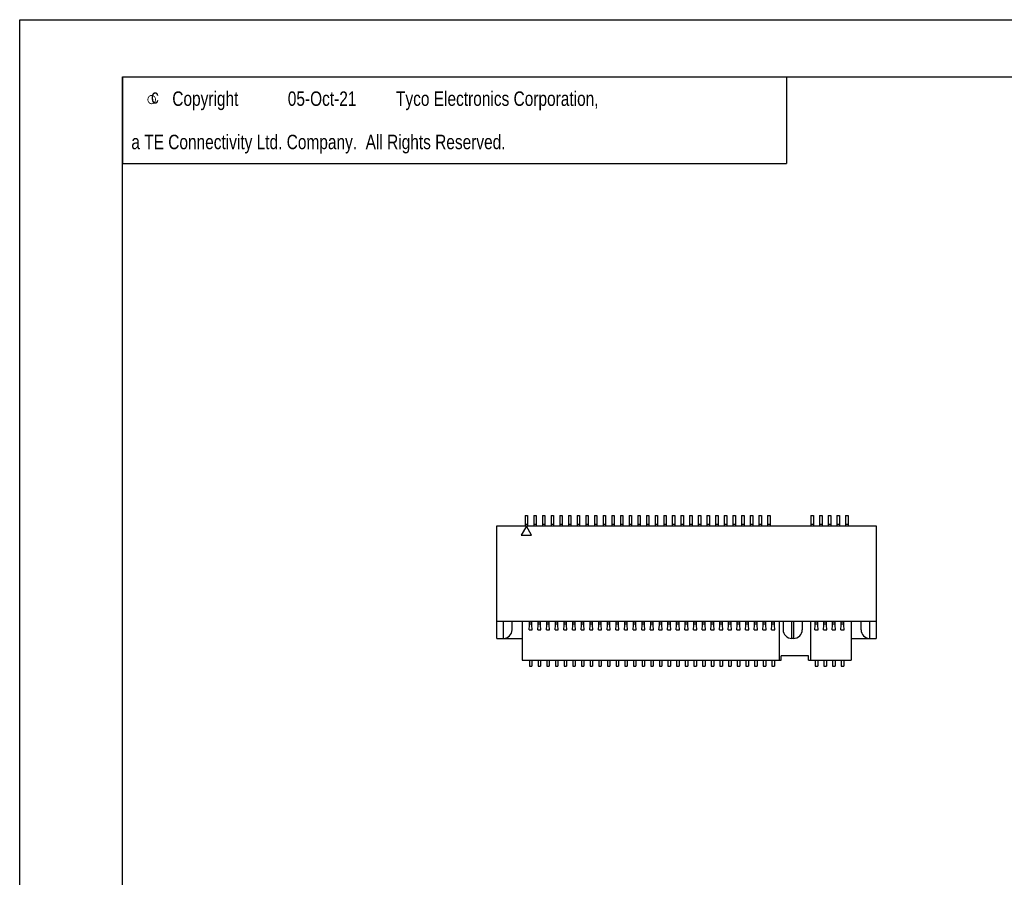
# Model space of a CAD drawing. Extents: x 0 to 420, y 0 to 297.
# Tile 2 of 9: x 0 to 171, y 148 to 297. Entities that reach past the tile are written whole.
import ezdxf

# ---------------------------------------------------------------- set-up
doc = ezdxf.new("R2010")
doc.units = 0
doc.header["$LTSCALE"] = 23.1
doc.layers.get('0').update_dxf_attribs({"linetype": 'CONTINUOUS'})
doc.styles.add('TEXTSTYLE_1', font='gdt', dxfattribs={"width": 0.8})
doc.styles.add('TEXTSTYLE_2', font='txt', dxfattribs={"width": 0.8})

msp = doc.modelspace()

# ---------------------------------------------------------------- linework, layer by layer
at = {"color": 7, "linetype": 'CONTINUOUS'}
for p, q in [((0, 0), (0, 297)), ((0, 297), (420, 297)), ((17.78, 9.23), (17.78, 287.08)), ((17.78, 287.08), (409.21, 287.08)), ((87.53, 211.16), (87.53, 209.36)), ((87.53, 211.16), (87.97, 211.16)), ((87.97, 211.16), (87.97, 209.36)), ((89.03, 211.16), (89.03, 209.36)), ((89.03, 211.16), (89.47, 211.16)), ((89.47, 211.16), (89.47, 209.36)), ((90.53, 211.16), (90.53, 209.36)), ((90.53, 211.16), (90.97, 211.16)), ((90.97, 211.16), (90.97, 209.36)), ((92.03, 211.16), (92.03, 209.36)), ((92.03, 211.16), (92.47, 211.16)), ((92.47, 211.16), (92.47, 209.36)), ((93.53, 211.16), (93.53, 209.36)), ((93.53, 211.16), (93.97, 211.16)), ((93.97, 211.16), (93.97, 209.36)), ((95.03, 211.16), (95.03, 209.36)), ((95.03, 211.16), (95.47, 211.16)), ((95.47, 211.16), (95.47, 209.36)), ((96.53, 211.16), (96.53, 209.36)), ((96.53, 211.16), (96.97, 211.16)), ((96.97, 211.16), (96.97, 209.36)), ((98.03, 211.16), (98.03, 209.36)), ((98.03, 211.16), (98.47, 211.16)), ((98.47, 211.16), (98.47, 209.36)), ((99.53, 211.16), (99.53, 209.36)), ((99.53, 211.16), (99.97, 211.16)), ((99.97, 211.16), (99.97, 209.36)), ((101.03, 211.16), (101.03, 209.36)), ((101.03, 211.16), (101.47, 211.16)), ((101.47, 211.16), (101.47, 209.36)), ((102.53, 211.16), (102.53, 209.36)), ((102.53, 211.16), (102.97, 211.16)), ((102.97, 211.16), (102.97, 209.36)), ((104.03, 211.16), (104.03, 209.36)), ((104.03, 211.16), (104.47, 211.16)), ((104.47, 211.16), (104.47, 209.36)), ((105.53, 211.16), (105.53, 209.36)), ((105.53, 211.16), (105.97, 211.16)), ((105.97, 211.16), (105.97, 209.36)), ((107.03, 211.16), (107.03, 209.36)), ((107.03, 211.16), (107.47, 211.16)), ((107.47, 211.16), (107.47, 209.36)), ((108.53, 211.16), (108.53, 209.36)), ((108.53, 211.16), (108.97, 211.16)), ((108.97, 211.16), (108.97, 209.36)), ((110.03, 211.16), (110.03, 209.36)), ((110.03, 211.16), (110.47, 211.16)), ((110.47, 211.16), (110.47, 209.36)), ((111.53, 211.16), (111.53, 209.36)), ((111.53, 211.16), (111.97, 211.16)), ((111.97, 211.16), (111.97, 209.36)), ((113.03, 211.16), (113.03, 209.36)), ((113.03, 211.16), (113.47, 211.16)), ((113.47, 211.16), (113.47, 209.36)), ((114.53, 211.16), (114.53, 209.36)), ((114.53, 211.16), (114.97, 211.16)), ((114.97, 211.16), (114.97, 209.36)), ((116.03, 211.16), (116.03, 209.36)), ((116.03, 211.16), (116.47, 211.16)), ((116.47, 211.16), (116.47, 209.36)), ((117.53, 211.16), (117.53, 209.36)), ((117.53, 211.16), (117.97, 211.16)), ((117.97, 211.16), (117.97, 209.36)), ((119.03, 211.16), (119.03, 209.36)), ((119.03, 211.16), (119.47, 211.16)), ((119.47, 211.16), (119.47, 209.36)), ((120.53, 211.16), (120.53, 209.36)), ((120.53, 211.16), (120.97, 211.16)), ((120.97, 211.16), (120.97, 209.36)), ((122.03, 211.16), (122.03, 209.36)), ((122.03, 211.16), (122.47, 211.16)), ((122.47, 211.16), (122.47, 209.36)), ((123.53, 211.16), (123.53, 209.36)), ((123.53, 211.16), (123.97, 211.16)), ((123.97, 211.16), (123.97, 209.36)), ((125.03, 211.16), (125.03, 209.36)), ((125.03, 211.16), (125.47, 211.16)), ((125.47, 211.16), (125.47, 209.36)), ((126.53, 211.16), (126.53, 209.36)), ((126.53, 211.16), (126.97, 211.16)), ((126.97, 211.16), (126.97, 209.36)), ((128.03, 211.16), (128.03, 209.36)), ((128.03, 211.16), (128.47, 211.16)), ((128.47, 211.16), (128.47, 209.36)), ((129.53, 211.16), (129.53, 209.36)), ((129.53, 211.16), (129.97, 211.16)), ((129.97, 211.16), (129.97, 209.36)), ((137.03, 211.16), (137.47, 211.16)), ((137.03, 211.16), (137.03, 209.36)), ((137.47, 211.16), (137.47, 209.36)), ((138.53, 211.16), (138.97, 211.16)), ((138.53, 211.16), (138.53, 209.36)), ((138.97, 211.16), (138.97, 209.36)), ((140.03, 211.16), (140.47, 211.16)), ((140.03, 211.16), (140.03, 209.36)), ((140.47, 211.16), (140.47, 209.36)), ((141.53, 211.16), (141.97, 211.16)), ((141.53, 211.16), (141.53, 209.36)), ((141.97, 211.16), (141.97, 209.36)), ((143.03, 211.16), (143.47, 211.16)), ((143.03, 211.16), (143.03, 209.36)), ((143.47, 211.16), (143.47, 209.36)), ((82.65, 189.86), (82.65, 209.36)), ((82.65, 209.36), (148.35, 209.36)), ((87.75, 209.33), (86.85, 207.77)), ((87.53, 209.66), (87.97, 209.66)), ((88.65, 207.77), (87.75, 209.33)), ((89.03, 209.66), (89.47, 209.66)), ((90.53, 209.66), (90.97, 209.66)), ((92.03, 209.66), (92.47, 209.66)), ((93.53, 209.66), (93.97, 209.66)), ((95.03, 209.66), (95.47, 209.66)), ((96.53, 209.66), (96.97, 209.66)), ((98.03, 209.66), (98.47, 209.66)), ((99.53, 209.66), (99.97, 209.66)), ((101.03, 209.66), (101.47, 209.66)), ((102.53, 209.66), (102.97, 209.66)), ((104.03, 209.66), (104.47, 209.66)), ((105.53, 209.66), (105.97, 209.66)), ((107.03, 209.66), (107.47, 209.66)), ((108.53, 209.66), (108.97, 209.66)), ((110.03, 209.66), (110.47, 209.66)), ((111.53, 209.66), (111.97, 209.66)), ((113.03, 209.66), (113.47, 209.66)), ((114.53, 209.66), (114.97, 209.66)), ((116.03, 209.66), (116.47, 209.66)), ((117.53, 209.66), (117.97, 209.66)), ((119.03, 209.66), (119.47, 209.66)), ((120.53, 209.66), (120.97, 209.66)), ((122.03, 209.66), (122.47, 209.66)), ((123.53, 209.66), (123.97, 209.66)), ((125.03, 209.66), (125.47, 209.66)), ((126.53, 209.66), (126.97, 209.66)), ((128.03, 209.66), (128.47, 209.66)), ((129.53, 209.66), (129.97, 209.66)), ((137.03, 209.66), (137.47, 209.66)), ((138.53, 209.66), (138.97, 209.66)), ((140.03, 209.66), (140.47, 209.66)), ((141.53, 209.66), (141.97, 209.66)), ((143.03, 209.66), (143.47, 209.66)), ((148.35, 209.36), (148.35, 189.86)), ((86.85, 207.77), (88.65, 207.77)), ((82.65, 192.86), (148.35, 192.86)), ((83.78, 189.86), (83.78, 192.86)), ((85.28, 191.36), (85.28, 192.86)), ((87, 192.86), (87, 186.11)), ((88.28, 192.17), (88.28, 192.86)), ((88.28, 192.72), (88.72, 192.72)), ((88.72, 192.17), (88.72, 192.86)), ((89.78, 192.17), (89.78, 192.86)), ((89.78, 192.72), (90.22, 192.72)), ((90.22, 192.17), (90.22, 192.86)), ((91.28, 192.17), (91.28, 192.86)), ((91.28, 192.72), (91.72, 192.72)), ((91.72, 192.17), (91.72, 192.86)), ((92.78, 192.17), (92.78, 192.86)), ((92.78, 192.72), (93.22, 192.72)), ((93.22, 192.17), (93.22, 192.86)), ((94.28, 192.17), (94.28, 192.86)), ((94.28, 192.72), (94.72, 192.72)), ((94.72, 192.17), (94.72, 192.86)), ((95.78, 192.17), (95.78, 192.86)), ((95.78, 192.72), (96.22, 192.72)), ((96.22, 192.17), (96.22, 192.86)), ((97.28, 192.17), (97.28, 192.86)), ((97.28, 192.72), (97.72, 192.72)), ((97.72, 192.17), (97.72, 192.86)), ((98.78, 192.17), (98.78, 192.86)), ((98.78, 192.72), (99.22, 192.72)), ((99.22, 192.17), (99.22, 192.86)), ((100.28, 192.17), (100.28, 192.86)), ((100.28, 192.72), (100.72, 192.72)), ((100.72, 192.17), (100.72, 192.86)), ((101.78, 192.17), (101.78, 192.86)), ((101.78, 192.72), (102.22, 192.72)), ((102.22, 192.17), (102.22, 192.86)), ((103.28, 192.17), (103.28, 192.86)), ((103.28, 192.72), (103.72, 192.72)), ((103.72, 192.17), (103.72, 192.86)), ((104.78, 192.17), (104.78, 192.86)), ((104.78, 192.72), (105.22, 192.72)), ((105.22, 192.17), (105.22, 192.86)), ((106.28, 192.17), (106.28, 192.86)), ((106.28, 192.72), (106.72, 192.72)), ((106.72, 192.17), (106.72, 192.86)), ((107.78, 192.17), (107.78, 192.86)), ((107.78, 192.72), (108.22, 192.72)), ((108.22, 192.17), (108.22, 192.86)), ((109.28, 192.17), (109.28, 192.86)), ((109.28, 192.72), (109.72, 192.72)), ((109.72, 192.17), (109.72, 192.86)), ((110.78, 192.17), (110.78, 192.86)), ((110.78, 192.72), (111.22, 192.72)), ((111.22, 192.17), (111.22, 192.86)), ((112.28, 192.17), (112.28, 192.86)), ((112.28, 192.72), (112.72, 192.72)), ((112.72, 192.17), (112.72, 192.86)), ((113.78, 192.17), (113.78, 192.86)), ((113.78, 192.72), (114.22, 192.72)), ((114.22, 192.17), (114.22, 192.86)), ((115.28, 192.17), (115.28, 192.86)), ((115.28, 192.72), (115.72, 192.72)), ((115.72, 192.17), (115.72, 192.86)), ((116.78, 192.17), (116.78, 192.86)), ((116.78, 192.72), (117.22, 192.72)), ((117.22, 192.17), (117.22, 192.86)), ((118.28, 192.17), (118.28, 192.86)), ((118.28, 192.72), (118.72, 192.72)), ((118.72, 192.17), (118.72, 192.86)), ((119.78, 192.17), (119.78, 192.86)), ((119.78, 192.72), (120.22, 192.72)), ((120.22, 192.17), (120.22, 192.86)), ((121.28, 192.17), (121.28, 192.86)), ((121.28, 192.72), (121.72, 192.72)), ((121.72, 192.17), (121.72, 192.86)), ((122.78, 192.17), (122.78, 192.86)), ((122.78, 192.72), (123.22, 192.72)), ((123.22, 192.17), (123.22, 192.86)), ((124.28, 192.17), (124.28, 192.86)), ((124.28, 192.72), (124.72, 192.72)), ((124.72, 192.17), (124.72, 192.86)), ((125.78, 192.17), (125.78, 192.86)), ((125.78, 192.72), (126.22, 192.72)), ((126.22, 192.17), (126.22, 192.86)), ((127.28, 192.17), (127.28, 192.86)), ((127.28, 192.72), (127.72, 192.72)), ((127.72, 192.17), (127.72, 192.86)), ((128.78, 192.17), (128.78, 192.86)), ((128.78, 192.72), (129.22, 192.72)), ((129.22, 192.17), (129.22, 192.86)), ((130.28, 192.17), (130.28, 192.86)), ((130.28, 192.72), (130.72, 192.72)), ((130.72, 192.17), (130.72, 192.86)), ((131.53, 192.86), (131.53, 186.11)), ((132.22, 192.86), (132.22, 191.36)), ((133.72, 189.86), (133.72, 192.86)), ((134.03, 192.86), (134.03, 189.86)), ((135.53, 192.86), (135.53, 191.36)), ((136.97, 192.86), (136.97, 186.11)), ((137.78, 192.17), (137.78, 192.86)), ((137.78, 192.72), (138.22, 192.72)), ((138.22, 192.17), (138.22, 192.86)), ((139.28, 192.17), (139.28, 192.86)), ((139.28, 192.72), (139.72, 192.72)), ((139.72, 192.17), (139.72, 192.86)), ((140.78, 192.17), (140.78, 192.86)), ((140.78, 192.72), (141.22, 192.72)), ((141.22, 192.17), (141.22, 192.86)), ((142.28, 192.17), (142.28, 192.86)), ((142.28, 192.72), (142.72, 192.72)), ((142.72, 192.17), (142.72, 192.86)), ((144, 192.86), (144, 186.11)), ((145.72, 191.36), (145.72, 192.86)), ((147.22, 189.86), (147.22, 192.86)), ((88.22, 191.36), (88.28, 192.17)), ((88.22, 191.36), (88.78, 191.36)), ((88.28, 192.41), (88.72, 192.41)), ((88.78, 191.36), (88.72, 192.17)), ((89.72, 191.36), (89.78, 192.17)), ((89.72, 191.36), (90.28, 191.36)), ((89.78, 192.41), (90.22, 192.41)), ((90.28, 191.36), (90.22, 192.17)), ((91.22, 191.36), (91.28, 192.17)), ((91.22, 191.36), (91.78, 191.36)), ((91.28, 192.41), (91.72, 192.41)), ((91.78, 191.36), (91.72, 192.17)), ((92.72, 191.36), (92.78, 192.17)), ((92.72, 191.36), (93.28, 191.36)), ((92.78, 192.41), (93.22, 192.41)), ((93.28, 191.36), (93.22, 192.17)), ((94.22, 191.36), (94.28, 192.17)), ((94.22, 191.36), (94.78, 191.36)), ((94.28, 192.41), (94.72, 192.41)), ((94.78, 191.36), (94.72, 192.17)), ((95.72, 191.36), (95.78, 192.17)), ((95.72, 191.36), (96.28, 191.36)), ((95.78, 192.41), (96.22, 192.41)), ((96.28, 191.36), (96.22, 192.17)), ((97.22, 191.36), (97.28, 192.17)), ((97.22, 191.36), (97.78, 191.36)), ((97.28, 192.41), (97.72, 192.41)), ((97.78, 191.36), (97.72, 192.17)), ((98.72, 191.36), (98.78, 192.17)), ((98.72, 191.36), (99.28, 191.36)), ((98.78, 192.41), (99.22, 192.41)), ((99.28, 191.36), (99.22, 192.17)), ((100.22, 191.36), (100.28, 192.17)), ((100.22, 191.36), (100.78, 191.36)), ((100.28, 192.41), (100.72, 192.41)), ((100.78, 191.36), (100.72, 192.17)), ((101.72, 191.36), (101.78, 192.17)), ((101.72, 191.36), (102.28, 191.36)), ((101.78, 192.41), (102.22, 192.41)), ((102.28, 191.36), (102.22, 192.17)), ((103.22, 191.36), (103.28, 192.17)), ((103.22, 191.36), (103.78, 191.36)), ((103.28, 192.41), (103.72, 192.41)), ((103.78, 191.36), (103.72, 192.17)), ((104.72, 191.36), (104.78, 192.17)), ((104.72, 191.36), (105.28, 191.36)), ((104.78, 192.41), (105.22, 192.41)), ((105.28, 191.36), (105.22, 192.17)), ((106.22, 191.36), (106.28, 192.17)), ((106.22, 191.36), (106.78, 191.36)), ((106.28, 192.41), (106.72, 192.41)), ((106.78, 191.36), (106.72, 192.17)), ((107.72, 191.36), (107.78, 192.17)), ((107.72, 191.36), (108.28, 191.36)), ((107.78, 192.41), (108.22, 192.41)), ((108.28, 191.36), (108.22, 192.17)), ((109.22, 191.36), (109.28, 192.17)), ((109.22, 191.36), (109.78, 191.36)), ((109.28, 192.41), (109.72, 192.41)), ((109.78, 191.36), (109.72, 192.17)), ((110.72, 191.36), (110.78, 192.17)), ((110.72, 191.36), (111.28, 191.36)), ((110.78, 192.41), (111.22, 192.41)), ((111.28, 191.36), (111.22, 192.17)), ((112.22, 191.36), (112.28, 192.17)), ((112.22, 191.36), (112.78, 191.36)), ((112.28, 192.41), (112.72, 192.41)), ((112.78, 191.36), (112.72, 192.17)), ((113.72, 191.36), (113.78, 192.17)), ((113.72, 191.36), (114.28, 191.36)), ((113.78, 192.41), (114.22, 192.41)), ((114.28, 191.36), (114.22, 192.17)), ((115.22, 191.36), (115.28, 192.17)), ((115.22, 191.36), (115.78, 191.36)), ((115.28, 192.41), (115.72, 192.41)), ((115.78, 191.36), (115.72, 192.17)), ((116.72, 191.36), (116.78, 192.17)), ((116.72, 191.36), (117.28, 191.36)), ((116.78, 192.41), (117.22, 192.41)), ((117.28, 191.36), (117.22, 192.17)), ((118.22, 191.36), (118.28, 192.17)), ((118.22, 191.36), (118.78, 191.36)), ((118.28, 192.41), (118.72, 192.41)), ((118.78, 191.36), (118.72, 192.17)), ((119.72, 191.36), (119.78, 192.17)), ((119.72, 191.36), (120.28, 191.36)), ((119.78, 192.41), (120.22, 192.41)), ((120.28, 191.36), (120.22, 192.17)), ((121.22, 191.36), (121.28, 192.17)), ((121.22, 191.36), (121.78, 191.36)), ((121.28, 192.41), (121.72, 192.41)), ((121.78, 191.36), (121.72, 192.17)), ((122.72, 191.36), (122.78, 192.17)), ((122.72, 191.36), (123.28, 191.36)), ((122.78, 192.41), (123.22, 192.41)), ((123.28, 191.36), (123.22, 192.17)), ((124.22, 191.36), (124.28, 192.17)), ((124.22, 191.36), (124.78, 191.36)), ((124.28, 192.41), (124.72, 192.41)), ((124.78, 191.36), (124.72, 192.17)), ((125.72, 191.36), (125.78, 192.17)), ((125.72, 191.36), (126.28, 191.36)), ((125.78, 192.41), (126.22, 192.41)), ((126.28, 191.36), (126.22, 192.17)), ((127.22, 191.36), (127.28, 192.17)), ((127.22, 191.36), (127.78, 191.36)), ((127.28, 192.41), (127.72, 192.41)), ((127.78, 191.36), (127.72, 192.17)), ((128.72, 191.36), (128.78, 192.17)), ((128.72, 191.36), (129.28, 191.36)), ((128.78, 192.41), (129.22, 192.41)), ((129.28, 191.36), (129.22, 192.17)), ((130.22, 191.36), (130.28, 192.17)), ((130.22, 191.36), (130.78, 191.36)), ((130.28, 192.41), (130.72, 192.41)), ((130.78, 191.36), (130.72, 192.17)), ((137.72, 191.36), (137.78, 192.17)), ((137.72, 191.36), (138.28, 191.36)), ((137.78, 192.41), (138.22, 192.41)), ((138.28, 191.36), (138.22, 192.17)), ((139.22, 191.36), (139.28, 192.17)), ((139.22, 191.36), (139.78, 191.36)), ((139.28, 192.41), (139.72, 192.41)), ((139.78, 191.36), (139.72, 192.17)), ((140.72, 191.36), (140.78, 192.17)), ((140.72, 191.36), (141.28, 191.36)), ((140.78, 192.41), (141.22, 192.41)), ((141.28, 191.36), (141.22, 192.17)), ((142.22, 191.36), (142.28, 192.17)), ((142.22, 191.36), (142.78, 191.36)), ((142.28, 192.41), (142.72, 192.41)), ((142.78, 191.36), (142.72, 192.17)), ((82.65, 189.86), (87, 189.86)), ((134.03, 189.86), (133.72, 189.86)), ((144, 189.86), (148.35, 189.86)), ((87, 186.11), (131.87, 186.11)), ((88.28, 186.11), (88.28, 185.06)), ((88.72, 186.11), (88.72, 185.06)), ((89.78, 186.11), (89.78, 185.06)), ((90.22, 186.11), (90.22, 185.06)), ((91.28, 186.11), (91.28, 185.06)), ((91.72, 186.11), (91.72, 185.06)), ((92.78, 186.11), (92.78, 185.06)), ((93.22, 186.11), (93.22, 185.06)), ((94.28, 186.11), (94.28, 185.06)), ((94.72, 186.11), (94.72, 185.06)), ((95.78, 186.11), (95.78, 185.06)), ((96.22, 186.11), (96.22, 185.06)), ((97.28, 186.11), (97.28, 185.06)), ((97.72, 186.11), (97.72, 185.06)), ((98.78, 186.11), (98.78, 185.06)), ((99.22, 186.11), (99.22, 185.06)), ((100.28, 186.11), (100.28, 185.06)), ((100.72, 186.11), (100.72, 185.06)), ((101.78, 186.11), (101.78, 185.06)), ((102.22, 186.11), (102.22, 185.06)), ((103.28, 186.11), (103.28, 185.06)), ((103.72, 186.11), (103.72, 185.06)), ((104.78, 186.11), (104.78, 185.06)), ((105.22, 186.11), (105.22, 185.06)), ((106.28, 186.11), (106.28, 185.06)), ((106.72, 186.11), (106.72, 185.06)), ((107.78, 186.11), (107.78, 185.06)), ((108.22, 186.11), (108.22, 185.06)), ((109.28, 186.11), (109.28, 185.06)), ((109.72, 186.11), (109.72, 185.06)), ((110.78, 186.11), (110.78, 185.06)), ((111.22, 186.11), (111.22, 185.06)), ((112.28, 186.11), (112.28, 185.06)), ((112.72, 186.11), (112.72, 185.06)), ((113.78, 186.11), (113.78, 185.06)), ((114.22, 186.11), (114.22, 185.06)), ((115.28, 186.11), (115.28, 185.06)), ((115.72, 186.11), (115.72, 185.06)), ((116.78, 186.11), (116.78, 185.06)), ((117.22, 186.11), (117.22, 185.06)), ((118.28, 186.11), (118.28, 185.06)), ((118.72, 186.11), (118.72, 185.06)), ((119.78, 186.11), (119.78, 185.06)), ((120.22, 186.11), (120.22, 185.06)), ((121.28, 186.11), (121.28, 185.06)), ((121.72, 186.11), (121.72, 185.06)), ((122.78, 186.11), (122.78, 185.06)), ((123.22, 186.11), (123.22, 185.06)), ((124.28, 186.11), (124.28, 185.06)), ((124.72, 186.11), (124.72, 185.06)), ((125.78, 186.11), (125.78, 185.06)), ((126.22, 186.11), (126.22, 185.06)), ((127.28, 186.11), (127.28, 185.06)), ((127.72, 186.11), (127.72, 185.06)), ((128.78, 186.11), (128.78, 185.06)), ((129.22, 186.11), (129.22, 185.06)), ((130.28, 186.11), (130.28, 185.06)), ((130.72, 186.11), (130.72, 185.06)), ((136.63, 186.86), (131.87, 186.86)), ((131.87, 186.11), (131.87, 186.86)), ((136.63, 186.11), (136.63, 186.86)), ((136.63, 186.11), (144, 186.11)), ((137.78, 186.11), (137.78, 185.06)), ((138.22, 186.11), (138.22, 185.06)), ((139.28, 186.11), (139.28, 185.06)), ((139.72, 186.11), (139.72, 185.06)), ((140.78, 186.11), (140.78, 185.06)), ((141.22, 186.11), (141.22, 185.06)), ((142.28, 186.11), (142.28, 185.06)), ((142.72, 186.11), (142.72, 185.06)), ((88.28, 185.06), (88.72, 185.06)), ((89.78, 185.06), (90.22, 185.06)), ((91.28, 185.06), (91.72, 185.06)), ((92.78, 185.06), (93.22, 185.06)), ((94.28, 185.06), (94.72, 185.06)), ((95.78, 185.06), (96.22, 185.06)), ((97.28, 185.06), (97.72, 185.06)), ((98.78, 185.06), (99.22, 185.06)), ((100.28, 185.06), (100.72, 185.06)), ((101.78, 185.06), (102.22, 185.06)), ((103.28, 185.06), (103.72, 185.06)), ((104.78, 185.06), (105.22, 185.06)), ((106.28, 185.06), (106.72, 185.06)), ((107.78, 185.06), (108.22, 185.06)), ((109.28, 185.06), (109.72, 185.06)), ((110.78, 185.06), (111.22, 185.06)), ((112.28, 185.06), (112.72, 185.06)), ((113.78, 185.06), (114.22, 185.06)), ((115.28, 185.06), (115.72, 185.06)), ((116.78, 185.06), (117.22, 185.06)), ((118.28, 185.06), (118.72, 185.06)), ((119.78, 185.06), (120.22, 185.06)), ((121.28, 185.06), (121.72, 185.06)), ((122.78, 185.06), (123.22, 185.06)), ((124.28, 185.06), (124.72, 185.06)), ((125.78, 185.06), (126.22, 185.06)), ((127.28, 185.06), (127.72, 185.06)), ((128.78, 185.06), (129.22, 185.06)), ((130.28, 185.06), (130.72, 185.06)), ((137.78, 185.06), (138.22, 185.06)), ((139.28, 185.06), (139.72, 185.06)), ((140.78, 185.06), (141.22, 185.06)), ((142.28, 185.06), (142.72, 185.06))]:
    msp.add_line(p, q, dxfattribs=at)
at = {"color": 2, "linetype": 'CONTINUOUS'}
for p, q in [((17.78, 287.08), (132.78, 287.08)), ((17.78, 287.08), (17.78, 272.08)), ((132.78, 287.08), (132.78, 272.08)), ((17.78, 272.08), (132.78, 272.08))]:
    msp.add_line(p, q, dxfattribs=at)
at = {"color": 7, "linetype": 'CONTINUOUS'}
for centre, start, end in [((83.78, 191.36), 270, 360), ((133.72, 191.36), 180, 270), ((134.03, 191.36), 270, 360), ((147.22, 191.36), 180, 270)]:
    msp.add_arc(centre, 1.5, start, end, dxfattribs=at)

# ---------------------------------------------------------------- texts
at = {"color": 2, "linetype": 'CONTINUOUS', "style": 'TEXTSTYLE_2', "width": 0.8}
for s, p in [('Copyright ', (26.43, 282.08)), (' Tyco Electronics Corporation,', (64.43, 282.08)), ('c', (22.75, 282.48)), ('05-Oct-21', (46.43, 282.08)), ('  a TE Connectivity Ltd. Company.  All Rights Reserved.', (17.85, 274.58))]:
    msp.add_text(s, height=2.5, dxfattribs=at).set_placement(p)
at = {"color": 2, "linetype": 'CONTINUOUS', "style": 'TEXTSTYLE_1'}
msp.add_text('e', height=2.5, dxfattribs=at).set_placement((21.85, 282.08))

doc.saveas('drawing.dxf')
